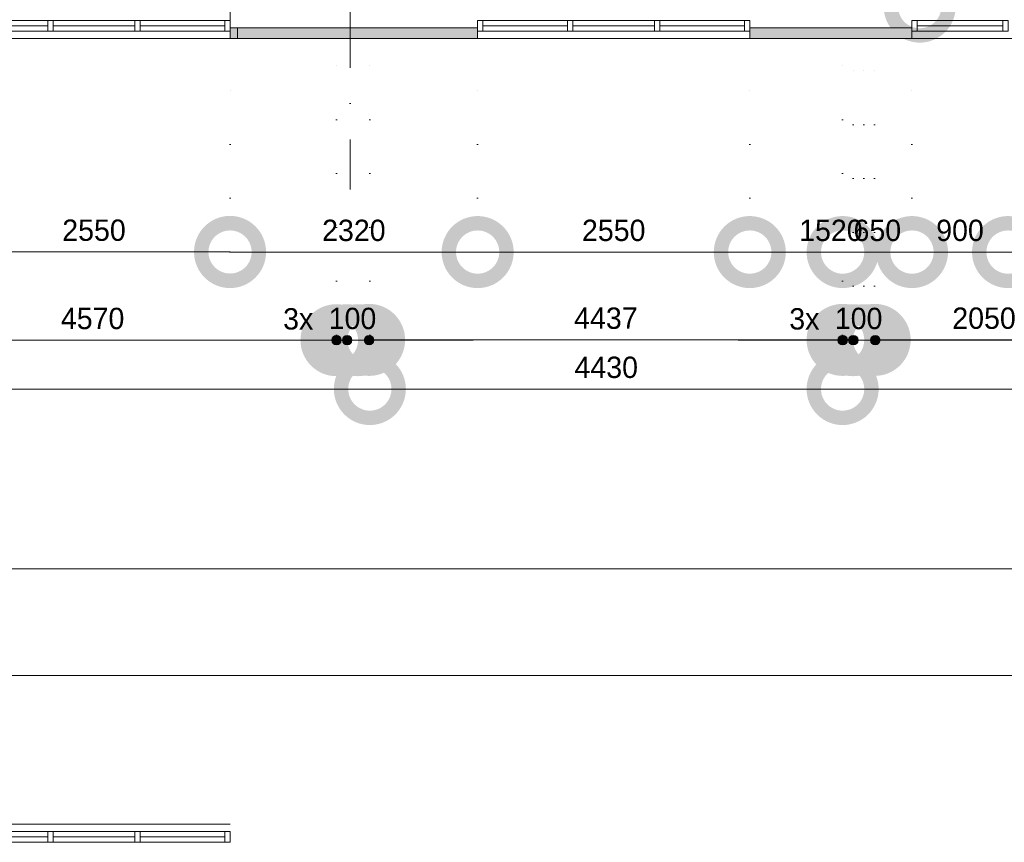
# Model space of a CAD drawing. Header units: millimetres. Extents: x -8493 to 75607, y -19302 to 56340.
# Tile 12 of 40: x 34754 to 43980, y -4623 to 3085. Entities that reach past the tile are written whole.
import ezdxf
from ezdxf.enums import TextEntityAlignment as Align

# ---------------------------------------------------------------- set-up
doc = ezdxf.new("R2010")
doc.units = ezdxf.units.MM
doc.header["$PDMODE"] = 3
doc.header["$PDSIZE"] = 1
doc.linetypes.add('DGN1', pattern=[504.6, 0, -504.6])
doc.linetypes.add('DGN4', pattern=[1345.6, 672.8, -336.4, 0, -336.4])
for name, color, linetype in [('1', 7, 'Continuous'), ('16', 7, 'Continuous'), ('30', 7, 'Continuous'), ('32', 7, 'Continuous'), ('56', 7, 'Continuous'), ('58', 7, 'Continuous')]:
    doc.layers.add(name, color=color, linetype=linetype)
doc.styles.add('dgn003', font='dgn003.shx')
doc.styles.get("Standard").update_dxf_attribs({"font": 'arial.ttf'})
doc.dimstyles.get("Standard").update_dxf_attribs({"dimtxt": 0.18, "dimasz": 0.18, "dimexe": 0.18, "dimexo": 0.0625, "dimgap": 0.09, "dimtad": 0, "dimtih": 1, "dimtoh": 1, "dimdec": 4, "dimzin": 0, "dimdsep": 46, "dimtxsty": 'Standard', "dimcen": 0.09, "dimadec": 0, "dimazin": 0, "dimtfac": 1, "dimtdec": 4, "dimtofl": 0, "dimtmove": 0, "dimatfit": 3, "dimfxl": 1, "dimtolj": 1, "dimtzin": 0, "dimarcsym": 0})

# ---------------------------------------------------------------- blocks, each defined once
blk = doc.blocks.new('A1')
at = {"layer": '1', "color": 1, "linetype": 'Continuous', "lineweight": 0}
blk.add_line((0, 0), (84100, 0), dxfattribs=at)
at = {"layer": '1', "color": 52, "linetype": 'Continuous', "lineweight": 0, "true_color": 0xc3c300, "flags": 128}
blk.add_lwpolyline([(1000, 1000), (83100, 1000), (83100, 58400), (1000, 58400), (1000, 1000)], dxfattribs=at)
blk = doc.blocks.new('_DotSmall')
at = {"color": 0, "linetype": 'ByBlock', "const_width": 0.5}
blk.add_lwpolyline([(-0.0625, 0, 1), (0.0625, 0, 1)], format="xyb", close=True, dxfattribs=at)
blk = doc.blocks.new('*D3678')
at = {"layer": '58', "color": 3, "linetype": 'Continuous', "lineweight": 0, "transparency": 16777216}
blk.add_line((34174.8, 909.4), (36724.8, 909.4), dxfattribs=at)
at = {"layer": 'Defpoints', "color": 0, "linetype": 'Continuous', "transparency": 16777216}
for p in [(34174.8, 2907.8), (36724.8, 2907.8), (36724.8, 909.4)]:
    blk.add_point(p, dxfattribs=at)
at = {"layer": '58', "color": 3, "linetype": 'Continuous', "lineweight": 0, "transparency": 16777216, "xscale": 1080, "yscale": 1080, "zscale": 1080, "rotation": 180}
blk.add_blockref('_DotSmall', (34174.8, 909.4), dxfattribs=at)
at = {"layer": '58', "color": 3, "linetype": 'Continuous', "lineweight": 0, "transparency": 16777216, "xscale": 1080, "yscale": 1080, "zscale": 1080}
blk.add_blockref('_DotSmall', (36724.8, 909.4), dxfattribs=at)
at = {"layer": '58', "color": 3, "linetype": 'Continuous', "lineweight": 0, "transparency": 16777216, "insert": (35449.8, 1111.5), "char_height": 200, "attachment_point": 5, "style": 'dgn003'}
blk.add_mtext('\\A1;2550', dxfattribs=at)
blk = doc.blocks.new('*D3754')
at = {"layer": '58', "color": 3, "linetype": 'Continuous', "lineweight": 0, "transparency": 16777216}
blk.add_line((43114.8, 907.8), (42464.8, 907.8), dxfattribs=at)
at = {"layer": 'Defpoints', "color": 0, "linetype": 'Continuous', "transparency": 16777216}
for p in [(42464.8, 2907.8), (43114.8, 2907.8), (42464.8, 907.8)]:
    blk.add_point(p, dxfattribs=at)
at = {"layer": '58', "color": 3, "linetype": 'Continuous', "lineweight": 0, "transparency": 16777216, "xscale": 1080, "yscale": 1080, "zscale": 1080, "rotation": 180}
blk.add_blockref('_DotSmall', (42464.8, 907.8), dxfattribs=at)
at = {"layer": '58', "color": 3, "linetype": 'Continuous', "lineweight": 0, "transparency": 16777216, "xscale": 1080, "yscale": 1080, "zscale": 1080}
blk.add_blockref('_DotSmall', (43114.8, 907.8), dxfattribs=at)
at = {"layer": '58', "color": 3, "linetype": 'Continuous', "lineweight": 0, "transparency": 16777216, "insert": (42789.8, 1109.9), "char_height": 200, "attachment_point": 5, "style": 'dgn003'}
blk.add_mtext('\\A1;650', dxfattribs=at)
blk = doc.blocks.new('*D3755')
at = {"layer": '58', "color": 3, "linetype": 'Continuous', "lineweight": 0, "transparency": 16777216}
blk.add_line((43114.8, 907.8), (44014.8, 907.8), dxfattribs=at)
at = {"layer": 'Defpoints', "color": 0, "linetype": 'Continuous', "transparency": 16777216}
for p in [(43114.8, 2907.8), (44014.8, 2907.8), (44014.8, 907.8)]:
    blk.add_point(p, dxfattribs=at)
at = {"layer": '58', "color": 3, "linetype": 'Continuous', "lineweight": 0, "transparency": 16777216, "xscale": 1080, "yscale": 1080, "zscale": 1080, "rotation": 180}
blk.add_blockref('_DotSmall', (43114.8, 907.8), dxfattribs=at)
at = {"layer": '58', "color": 3, "linetype": 'Continuous', "lineweight": 0, "transparency": 16777216, "xscale": 1080, "yscale": 1080, "zscale": 1080}
blk.add_blockref('_DotSmall', (44014.8, 907.8), dxfattribs=at)
at = {"layer": '58', "color": 3, "linetype": 'Continuous', "lineweight": 0, "transparency": 16777216, "insert": (43564.8, 1109.9), "char_height": 200, "attachment_point": 5, "style": 'dgn003'}
blk.add_mtext('\\A1;900', dxfattribs=at)
blk = doc.blocks.new('*D3756')
at = {"layer": '58', "color": 3, "linetype": 'Continuous', "lineweight": 0, "transparency": 16777216}
blk.add_line((50064.8, 907.8), (44014.8, 907.8), dxfattribs=at)
at = {"layer": 'Defpoints', "color": 0, "linetype": 'Continuous', "transparency": 16777216}
for p in [(44014.8, 2907.8), (50064.8, 2907.8), (44014.8, 907.8)]:
    blk.add_point(p, dxfattribs=at)
at = {"layer": '58', "color": 3, "linetype": 'Continuous', "lineweight": 0, "transparency": 16777216, "xscale": 1080, "yscale": 1080, "zscale": 1080, "rotation": 180}
blk.add_blockref('_DotSmall', (44014.8, 907.8), dxfattribs=at)
at = {"layer": '58', "color": 3, "linetype": 'Continuous', "lineweight": 0, "transparency": 16777216, "xscale": 1080, "yscale": 1080, "zscale": 1080}
blk.add_blockref('_DotSmall', (50064.8, 907.8), dxfattribs=at)
at = {"layer": '58', "color": 3, "linetype": 'Continuous', "lineweight": 0, "transparency": 16777216, "insert": (47039.8, 1109.9), "char_height": 200, "attachment_point": 5, "style": 'dgn003'}
blk.add_mtext('\\A1;6050', dxfattribs=at)
blk = doc.blocks.new('*D3789')
at = {"layer": '58', "color": 3, "linetype": 'Continuous', "lineweight": 0, "transparency": 16777216}
blk.add_line((38034.8, -375.7), (-735.2, -375.7), dxfattribs=at)
at = {"layer": 'Defpoints', "color": 0, "linetype": 'Continuous', "transparency": 16777216}
for p in [(-735.2, 1039.4), (38034.8, 1039.4), (-735.2, -375.7)]:
    blk.add_point(p, dxfattribs=at)
at = {"layer": '58', "color": 3, "linetype": 'Continuous', "lineweight": 0, "transparency": 16777216, "xscale": 1080, "yscale": 1080, "zscale": 1080, "rotation": 180}
blk.add_blockref('_DotSmall', (-735.2, -375.7), dxfattribs=at)
at = {"layer": '58', "color": 3, "linetype": 'Continuous', "lineweight": 0, "transparency": 16777216, "xscale": 1080, "yscale": 1080, "zscale": 1080}
blk.add_blockref('_DotSmall', (38034.8, -375.7), dxfattribs=at)
at = {"layer": '58', "color": 3, "linetype": 'Continuous', "lineweight": 0, "transparency": 16777216, "insert": (18649.8, -173.5), "char_height": 200, "attachment_point": 5, "style": 'dgn003'}
blk.add_mtext('\\A1;38770', dxfattribs=at)
blk = doc.blocks.new('*D3790')
at = {"layer": '58', "color": 3, "linetype": 'Continuous', "lineweight": 0, "transparency": 16777216}
blk.add_line((50064.8, -375.7), (42464.8, -375.7), dxfattribs=at)
at = {"layer": 'Defpoints', "color": 0, "linetype": 'Continuous', "transparency": 16777216}
for p in [(42464.8, 1320.1), (50064.8, 1320.1), (42464.8, -375.7)]:
    blk.add_point(p, dxfattribs=at)
at = {"layer": '58', "color": 3, "linetype": 'Continuous', "lineweight": 0, "transparency": 16777216, "xscale": 1080, "yscale": 1080, "zscale": 1080, "rotation": 180}
blk.add_blockref('_DotSmall', (42464.8, -375.7), dxfattribs=at)
at = {"layer": '58', "color": 3, "linetype": 'Continuous', "lineweight": 0, "transparency": 16777216, "xscale": 1080, "yscale": 1080, "zscale": 1080}
blk.add_blockref('_DotSmall', (50064.8, -375.7), dxfattribs=at)
at = {"layer": '58', "color": 3, "linetype": 'Continuous', "lineweight": 0, "transparency": 16777216, "insert": (46264.8, -173.5), "char_height": 200, "attachment_point": 5, "style": 'dgn003'}
blk.add_mtext('\\A1;7600', dxfattribs=at)
blk = doc.blocks.new('*D3791')
at = {"layer": '58', "color": 3, "linetype": 'Continuous', "lineweight": 0, "transparency": 16777216}
blk.add_line((42464.8, -375.7), (38034.8, -375.7), dxfattribs=at)
at = {"layer": 'Defpoints', "color": 0, "linetype": 'Continuous', "transparency": 16777216}
for p in [(38034.8, 1076.4), (42464.8, 1076.4), (38034.8, -375.7)]:
    blk.add_point(p, dxfattribs=at)
at = {"layer": '58', "color": 3, "linetype": 'Continuous', "lineweight": 0, "transparency": 16777216, "xscale": 1080, "yscale": 1080, "zscale": 1080, "rotation": 180}
blk.add_blockref('_DotSmall', (38034.8, -375.7), dxfattribs=at)
at = {"layer": '58', "color": 3, "linetype": 'Continuous', "lineweight": 0, "transparency": 16777216, "xscale": 1080, "yscale": 1080, "zscale": 1080}
blk.add_blockref('_DotSmall', (42464.8, -375.7), dxfattribs=at)
at = {"layer": '58', "color": 3, "linetype": 'Continuous', "lineweight": 0, "transparency": 16777216, "insert": (40249.8, -173.5), "char_height": 200, "attachment_point": 5, "style": 'dgn003'}
blk.add_mtext('\\A1;4430', dxfattribs=at)
blk = doc.blocks.new('*D3808')
at = {"layer": '58', "color": 3, "linetype": 'Continuous', "lineweight": 0, "transparency": 16777216}
blk.add_line((37722, 82.2), (33152, 82.2), dxfattribs=at)
at = {"layer": 'Defpoints', "color": 0, "linetype": 'Continuous', "transparency": 16777216}
for p in [(33152, 82.2), (33152, -1045.4), (37722, -1045.4)]:
    blk.add_point(p, dxfattribs=at)
at = {"layer": '58', "color": 3, "linetype": 'Continuous', "lineweight": 0, "transparency": 16777216, "xscale": 1080, "yscale": 1080, "zscale": 1080, "rotation": 180}
blk.add_blockref('_DotSmall', (33152, 82.2), dxfattribs=at)
at = {"layer": '58', "color": 3, "linetype": 'Continuous', "lineweight": 0, "transparency": 16777216, "xscale": 1080, "yscale": 1080, "zscale": 1080}
blk.add_blockref('_DotSmall', (37722, 82.2), dxfattribs=at)
at = {"layer": '58', "color": 3, "linetype": 'Continuous', "lineweight": 0, "transparency": 16777216, "insert": (35437, 284.3), "char_height": 200, "attachment_point": 5, "style": 'dgn003'}
blk.add_mtext('\\A1;4570', dxfattribs=at)
blk = doc.blocks.new('*D3809')
at = {"layer": '58', "color": 3, "linetype": 'Continuous', "lineweight": 0, "transparency": 16777216}
for p, q in [((37822, 82.2), (36742, 82.2)), ((37822, 82.2), (37922, 82.2)), ((37922, 82.2), (39002, 82.2))]:
    blk.add_line(p, q, dxfattribs=at)
at = {"layer": 'Defpoints', "color": 0, "linetype": 'Continuous', "transparency": 16777216}
for p in [(37822, 2907.8), (37922, 2907.8), (37922, 82.2)]:
    blk.add_point(p, dxfattribs=at)
at = {"layer": '58', "color": 3, "linetype": 'Continuous', "lineweight": 0, "transparency": 16777216, "xscale": 1080, "yscale": 1080, "zscale": 1080}
blk.add_blockref('_DotSmall', (37822, 82.2), dxfattribs=at)
at = {"layer": '58', "color": 3, "linetype": 'Continuous', "lineweight": 0, "transparency": 16777216, "xscale": 1080, "yscale": 1080, "zscale": 1080, "rotation": 180}
blk.add_blockref('_DotSmall', (37922, 82.2), dxfattribs=at)
at = {"layer": '58', "color": 3, "linetype": 'Continuous', "lineweight": 0, "transparency": 16777216, "insert": (37872, 284.3), "char_height": 200, "attachment_point": 5, "style": 'dgn003'}
blk.add_mtext('\\A1;100', dxfattribs=at)
blk = doc.blocks.new('*D3810')
at = {"layer": '58', "color": 3, "linetype": 'Continuous', "lineweight": 0, "transparency": 16777216}
for p, q in [((42564.8, 82.2), (41484.8, 82.2)), ((42564.8, 82.2), (42664.8, 82.2)), ((42664.8, 82.2), (43744.8, 82.2))]:
    blk.add_line(p, q, dxfattribs=at)
at = {"layer": 'Defpoints', "color": 0, "linetype": 'Continuous', "transparency": 16777216}
for p in [(42564.8, 2907.8), (42664.8, 2907.8), (42664.8, 82.2)]:
    blk.add_point(p, dxfattribs=at)
at = {"layer": '58', "color": 3, "linetype": 'Continuous', "lineweight": 0, "transparency": 16777216, "xscale": 1080, "yscale": 1080, "zscale": 1080}
blk.add_blockref('_DotSmall', (42564.8, 82.2), dxfattribs=at)
at = {"layer": '58', "color": 3, "linetype": 'Continuous', "lineweight": 0, "transparency": 16777216, "xscale": 1080, "yscale": 1080, "zscale": 1080, "rotation": 180}
blk.add_blockref('_DotSmall', (42664.8, 82.2), dxfattribs=at)
at = {"layer": '58', "color": 3, "linetype": 'Continuous', "lineweight": 0, "transparency": 16777216, "insert": (42614.8, 284.3), "char_height": 200, "attachment_point": 5, "style": 'dgn003'}
blk.add_mtext('\\A1;100', dxfattribs=at)
blk = doc.blocks.new('*D3811')
at = {"layer": '58', "color": 3, "linetype": 'Continuous', "lineweight": 0, "transparency": 16777216}
for p, q in [((44814.8, 82.2), (43734.8, 82.2)), ((44814.8, 82.2), (44914.8, 82.2)), ((44914.8, 82.2), (45994.8, 82.2))]:
    blk.add_line(p, q, dxfattribs=at)
at = {"layer": 'Defpoints', "color": 0, "linetype": 'Continuous', "transparency": 16777216}
for p in [(44814.8, 3649.9), (44914.8, 3649.9), (44914.8, 82.2)]:
    blk.add_point(p, dxfattribs=at)
at = {"layer": '58', "color": 3, "linetype": 'Continuous', "lineweight": 0, "transparency": 16777216, "xscale": 1080, "yscale": 1080, "zscale": 1080}
blk.add_blockref('_DotSmall', (44814.8, 82.2), dxfattribs=at)
at = {"layer": '58', "color": 3, "linetype": 'Continuous', "lineweight": 0, "transparency": 16777216, "xscale": 1080, "yscale": 1080, "zscale": 1080, "rotation": 180}
blk.add_blockref('_DotSmall', (44914.8, 82.2), dxfattribs=at)
at = {"layer": '58', "color": 3, "linetype": 'Continuous', "lineweight": 0, "transparency": 16777216, "insert": (44864.8, 284.3), "char_height": 200, "attachment_point": 5, "style": 'dgn003'}
blk.add_mtext('\\A1;100', dxfattribs=at)
blk = doc.blocks.new('*D3818')
at = {"layer": '58', "color": 3, "linetype": 'Continuous', "lineweight": 0, "transparency": 16777216}
for p, q in [((43187.07, 8157.77), (43187.07, 6085.089236)), ((43187.07, 3207.77), (43187.07, 5280.450764))]:
    blk.add_line(p, q, dxfattribs=at)
at = {"layer": 'Defpoints', "color": 0, "linetype": 'Continuous', "transparency": 16777216}
for p in [(42764.76, 8157.77), (43187.07, 8157.77), (42764.76, 3207.77)]:
    blk.add_point(p, dxfattribs=at)
at = {"layer": '58', "color": 3, "linetype": 'Continuous', "lineweight": 0, "transparency": 16777216, "xscale": 1080, "yscale": 1080, "zscale": 1080}
for p, rotation in [((43187.07, 8157.77), 90), ((43187.07, 3207.77), 270)]:
    blk.add_blockref('_DotSmall', p, dxfattribs=dict(at, rotation=rotation))
at = {"layer": '58', "color": 3, "linetype": 'Continuous', "lineweight": 0, "transparency": 16777216, "insert": (43187.07, 5682.77), "char_height": 200, "attachment_point": 5, "rotation": 270, "style": 'dgn003'}
blk.add_mtext('\\A1;4950', dxfattribs=at)
blk = doc.blocks.new('*D3842')
at = {"layer": '58', "color": 3, "linetype": 'Continuous', "lineweight": 0, "transparency": 16777216}
blk.add_line((39044.8, 907.8), (36724.8, 907.8), dxfattribs=at)
at = {"layer": 'Defpoints', "color": 0, "linetype": 'Continuous', "transparency": 16777216}
for p in [(36724.8, 1075.1), (39044.8, 1075.1), (36724.8, 907.8)]:
    blk.add_point(p, dxfattribs=at)
at = {"layer": '58', "color": 3, "linetype": 'Continuous', "lineweight": 0, "transparency": 16777216, "xscale": 1080, "yscale": 1080, "zscale": 1080, "rotation": 180}
blk.add_blockref('_DotSmall', (36724.8, 907.8), dxfattribs=at)
at = {"layer": '58', "color": 3, "linetype": 'Continuous', "lineweight": 0, "transparency": 16777216, "xscale": 1080, "yscale": 1080, "zscale": 1080}
blk.add_blockref('_DotSmall', (39044.8, 907.8), dxfattribs=at)
at = {"layer": '58', "color": 3, "linetype": 'Continuous', "lineweight": 0, "transparency": 16777216, "insert": (37884.8, 1110), "char_height": 200, "attachment_point": 5, "style": 'dgn003'}
blk.add_mtext('\\A1;2320', dxfattribs=at)
blk = doc.blocks.new('*D3843')
at = {"layer": '58', "color": 3, "linetype": 'Continuous', "lineweight": 0, "transparency": 16777216}
blk.add_line((39044.8, 907.8), (41594.8, 907.8), dxfattribs=at)
at = {"layer": 'Defpoints', "color": 0, "linetype": 'Continuous', "transparency": 16777216}
for p in [(39044.8, 2907.8), (41594.8, 2907.8), (41594.8, 907.8)]:
    blk.add_point(p, dxfattribs=at)
at = {"layer": '58', "color": 3, "linetype": 'Continuous', "lineweight": 0, "transparency": 16777216, "xscale": 1080, "yscale": 1080, "zscale": 1080, "rotation": 180}
blk.add_blockref('_DotSmall', (39044.8, 907.8), dxfattribs=at)
at = {"layer": '58', "color": 3, "linetype": 'Continuous', "lineweight": 0, "transparency": 16777216, "xscale": 1080, "yscale": 1080, "zscale": 1080}
blk.add_blockref('_DotSmall', (41594.8, 907.8), dxfattribs=at)
at = {"layer": '58', "color": 3, "linetype": 'Continuous', "lineweight": 0, "transparency": 16777216, "insert": (40319.8, 1109.9), "char_height": 200, "attachment_point": 5, "style": 'dgn003'}
blk.add_mtext('\\A1;2550', dxfattribs=at)
blk = doc.blocks.new('*D3844')
at = {"layer": '58', "color": 3, "linetype": 'Continuous', "lineweight": 0, "transparency": 16777216}
blk.add_line((41594.8, 907.8), (43114.8, 907.8), dxfattribs=at)
at = {"layer": 'Defpoints', "color": 0, "linetype": 'Continuous', "transparency": 16777216}
for p in [(41594.8, 2907.8), (43114.8, 2907.8), (43114.8, 907.8)]:
    blk.add_point(p, dxfattribs=at)
at = {"layer": '58', "color": 3, "linetype": 'Continuous', "lineweight": 0, "transparency": 16777216, "xscale": 1080, "yscale": 1080, "zscale": 1080, "rotation": 180}
blk.add_blockref('_DotSmall', (41594.8, 907.8), dxfattribs=at)
at = {"layer": '58', "color": 3, "linetype": 'Continuous', "lineweight": 0, "transparency": 16777216, "xscale": 1080, "yscale": 1080, "zscale": 1080}
blk.add_blockref('_DotSmall', (43114.8, 907.8), dxfattribs=at)
at = {"layer": '58', "color": 3, "linetype": 'Continuous', "lineweight": 0, "transparency": 16777216, "insert": (42354.8, 1109.9), "char_height": 200, "attachment_point": 5, "style": 'dgn003'}
blk.add_mtext('\\A1;1520', dxfattribs=at)
blk = doc.blocks.new('*D3845')
at = {"layer": '58', "color": 3, "linetype": 'Continuous', "lineweight": 0, "transparency": 16777216}
blk.add_line((42464.8, 84.9), (38027.7, 84.9), dxfattribs=at)
at = {"layer": 'Defpoints', "color": 0, "linetype": 'Continuous', "transparency": 16777216}
for p in [(38027.7, 84.9), (38027.7, 82.2), (42464.8, 82.2)]:
    blk.add_point(p, dxfattribs=at)
at = {"layer": '58', "color": 3, "linetype": 'Continuous', "lineweight": 0, "transparency": 16777216, "xscale": 1080, "yscale": 1080, "zscale": 1080, "rotation": 180}
blk.add_blockref('_DotSmall', (38027.7, 84.9), dxfattribs=at)
at = {"layer": '58', "color": 3, "linetype": 'Continuous', "lineweight": 0, "transparency": 16777216, "xscale": 1080, "yscale": 1080, "zscale": 1080}
blk.add_blockref('_DotSmall', (42464.8, 84.9), dxfattribs=at)
at = {"layer": '58', "color": 3, "linetype": 'Continuous', "lineweight": 0, "transparency": 16777216, "insert": (40246.2, 287.1), "char_height": 200, "attachment_point": 5, "style": 'dgn003'}
blk.add_mtext('\\A1;4437', dxfattribs=at)
blk = doc.blocks.new('*D3846')
at = {"layer": '58', "color": 3, "linetype": 'Continuous', "lineweight": 0, "transparency": 16777216}
blk.add_line((44814.8, 84.9), (42764.8, 84.9), dxfattribs=at)
at = {"layer": 'Defpoints', "color": 0, "linetype": 'Continuous', "transparency": 16777216}
for p in [(42764.8, 84.9), (42764.8, 82.2), (44814.8, 82.2)]:
    blk.add_point(p, dxfattribs=at)
at = {"layer": '58', "color": 3, "linetype": 'Continuous', "lineweight": 0, "transparency": 16777216, "xscale": 1080, "yscale": 1080, "zscale": 1080, "rotation": 180}
blk.add_blockref('_DotSmall', (42764.8, 84.9), dxfattribs=at)
at = {"layer": '58', "color": 3, "linetype": 'Continuous', "lineweight": 0, "transparency": 16777216, "xscale": 1080, "yscale": 1080, "zscale": 1080}
blk.add_blockref('_DotSmall', (44814.8, 84.9), dxfattribs=at)
at = {"layer": '58', "color": 3, "linetype": 'Continuous', "lineweight": 0, "transparency": 16777216, "insert": (43789.8, 287), "char_height": 200, "attachment_point": 5, "style": 'dgn003'}
blk.add_mtext('\\A1;2050', dxfattribs=at)

msp = doc.modelspace()

# ---------------------------------------------------------------- hatches: boundary and pattern name
at = {"layer": '16'}
for points in [[(39044.76, 3007.77), (36724.76, 3007.77), (36724.76, 2907.77), (39044.76, 2907.77)], [(41594.76, 3007.77), (43114.76, 3007.77), (43114.76, 2907.77), (41594.76, 2907.77)]]:
    msp.add_hatch(color=7, dxfattribs=at).paths.add_polyline_path(points)
at = {"layer": '58'}
h = msp.add_hatch(color=3, dxfattribs=at)
edge = h.paths.add_edge_path()
edge.add_arc((37722.03, 82.18), 45, 0, 360)
h = msp.add_hatch(color=3, dxfattribs=at)
edge = h.paths.add_edge_path()
edge.add_arc((37822.03, 82.18), 45, 0, 360)
h = msp.add_hatch(color=3, dxfattribs=at)
edge = h.paths.add_edge_path()
edge.add_arc((38027.65, 82.18), 45, 0, 360)
h = msp.add_hatch(color=3, dxfattribs=at)
edge = h.paths.add_edge_path()
edge.add_arc((42464.75, 82.18), 45, 0, 360)
h = msp.add_hatch(color=3, dxfattribs=at)
edge = h.paths.add_edge_path()
edge.add_arc((42564.75, 82.18), 45, 0, 360)
h = msp.add_hatch(color=3, dxfattribs=at)
edge = h.paths.add_edge_path()
edge.add_arc((42770.37, 82.18), 45, 0, 360)

# ---------------------------------------------------------------- linework, layer by layer
at = {"layer": '16', "color": 92, "linetype": 'Continuous', "lineweight": 0, "true_color": 0x00e100}
for p, q in [((36724.76, 2907.77), (36724.76, 3207.77)), ((36724.76, 3007.77), (37744.76, 3007.77)), ((39044.76, 3007.77), (38024.76, 3007.77)), ((36724.76, 2907.77), (38034.76, 2907.77)), ((39044.76, 2907.77), (37734.76, 2907.77))]:
    msp.add_line(p, q, dxfattribs=at)
at = {"layer": '16', "color": 7, "linetype": 'Continuous', "lineweight": 0, "flags": 128}
for points in [[(39044.76, 3007.77), (36724.76, 3007.77), (36724.76, 2907.77), (39044.76, 2907.77), (39044.76, 3007.77)], [(41594.76, 3007.77), (43114.76, 3007.77), (43114.76, 2907.77), (41594.76, 2907.77), (41594.76, 3007.77)]]:
    msp.add_lwpolyline(points, dxfattribs=at)
at = {"layer": '16', "color": 92, "linetype": 'Continuous', "lineweight": 0, "true_color": 0x00e100, "flags": 128}
for points in [[(39044.76, 3007.77), (36794.76, 3007.77), (36794.76, 2907.77), (39044.76, 2907.77), (39044.76, 3007.77)], [(41594.76, 3007.77), (43114.76, 3007.77), (43114.76, 2907.77), (41594.76, 2907.77), (41594.76, 3007.77)]]:
    msp.add_lwpolyline(points, dxfattribs=at)
at = {"layer": '30', "color": 3, "linetype": 'Continuous', "lineweight": 0}
for p, q in [((36724.76, 2907.77), (34174.76, 2907.77)), ((41594.76, 2907.77), (39044.76, 2907.77)), ((44014.76, 2907.77), (43114.76, 2907.77)), ((36724.76, -4452.9), (34174.76, -4452.9))]:
    msp.add_line(p, q, dxfattribs=at)
at = {"layer": '32', "color": 3, "linetype": 'Continuous', "lineweight": 0}
for p, q in [((34224.76, 3077.77), (36674.76, 3077.77)), ((36674.76, 3077.77), (36674.76, 2977.77)), ((39094.76, 3077.77), (41544.76, 3077.77)), ((41544.76, 3077.77), (41544.76, 2977.77)), ((43114.76, 3077.77), (43964.76, 3077.77)), ((43964.76, 3077.77), (43964.76, 2977.77)), ((36674.76, 2977.77), (34174.76, 2977.77)), ((35016.42, 3027.77), (34224.76, 3027.77)), ((35833.09, 3027.77), (35066.42, 3027.77)), ((36674.76, 3027.77), (35883.09, 3027.77)), ((41544.76, 2977.77), (39044.76, 2977.77)), ((39886.42, 3027.77), (39094.76, 3027.77)), ((40703.09, 3027.77), (39936.42, 3027.77)), ((41544.76, 3027.77), (40753.09, 3027.77)), ((43964.76, 2977.77), (43114.76, 2977.77)), ((43964.76, 3027.77), (43164.76, 3027.77)), ((36674.76, -4522.9), (34174.76, -4522.9)), ((35016.42, -4572.9), (34224.76, -4572.9)), ((35833.09, -4572.9), (35066.42, -4572.9)), ((36674.76, -4572.9), (35883.09, -4572.9)), ((36674.76, -4622.9), (36674.76, -4522.9)), ((34224.76, -4622.9), (36674.76, -4622.9))]:
    msp.add_line(p, q, dxfattribs=at)
at = {"layer": '32', "color": 3, "linetype": 'Continuous', "lineweight": 0, "flags": 128}
for points in [[(35066.42, 2977.77), (35016.42, 2977.77), (35016.42, 3077.77), (35066.42, 3077.77), (35066.42, 2977.77)], [(35883.09, 2977.77), (35833.09, 2977.77), (35833.09, 3077.77), (35883.09, 3077.77), (35883.09, 2977.77)], [(36724.76, 2977.77), (36674.76, 2977.77), (36674.76, 3077.77), (36724.76, 3077.77), (36724.76, 2977.77)], [(39094.76, 2977.77), (39044.76, 2977.77), (39044.76, 3077.77), (39094.76, 3077.77), (39094.76, 2977.77)], [(39936.42, 2977.77), (39886.42, 2977.77), (39886.42, 3077.77), (39936.42, 3077.77), (39936.42, 2977.77)], [(40753.09, 2977.77), (40703.09, 2977.77), (40703.09, 3077.77), (40753.09, 3077.77), (40753.09, 2977.77)], [(41594.76, 2977.77), (41544.76, 2977.77), (41544.76, 3077.77), (41594.76, 3077.77), (41594.76, 2977.77)], [(43164.76, 2977.77), (43114.76, 2977.77), (43114.76, 3077.77), (43164.76, 3077.77), (43164.76, 2977.77)], [(44014.76, 2977.77), (43964.76, 2977.77), (43964.76, 3077.77), (44014.76, 3077.77), (44014.76, 2977.77)], [(35066.42, -4522.9), (35016.42, -4522.9), (35016.42, -4622.9), (35066.42, -4622.9), (35066.42, -4522.9)], [(35883.09, -4522.9), (35833.09, -4522.9), (35833.09, -4622.9), (35883.09, -4622.9), (35883.09, -4522.9)], [(36724.76, -4522.9), (36674.76, -4522.9), (36674.76, -4622.9), (36724.76, -4622.9), (36724.76, -4522.9)]]:
    msp.add_lwpolyline(points, dxfattribs=at)
at = {"layer": '56', "color": 3, "linetype": 'DGN4', "lineweight": 0}
for p, q in [((37849.76, 50407.77), (37849.76, 1494.98)), ((43545.76, 2907.77), (51564.76, 2907.77))]:
    msp.add_line(p, q, dxfattribs=at)
at = {"layer": '58', "color": 3, "linetype": 'DGN1', "lineweight": 0}
for p, q in [((36724.76, 907.77), (36724.76, 2907.77)), ((37722.03, -375.66), (37722.03, 2907.77)), ((38034.76, -375.66), (38034.76, 2907.77)), ((39044.76, 907.77), (39044.76, 2907.77)), ((41594.76, 907.77), (41594.76, 2907.77)), ((42464.76, -375.66), (42464.76, 2907.77)), ((42564.76, 82.18), (42564.76, 2907.77)), ((42664.76, 82.18), (42664.76, 2907.77)), ((42764.76, 82.18), (42764.76, 2907.77)), ((43114.76, 907.77), (43114.76, 2907.77)), ((43114.76, 907.77), (43114.76, 2907.77))]:
    msp.add_line(p, q, dxfattribs=at)
at = {"layer": '58', "color": 3, "linetype": 'Continuous', "lineweight": 0}
for p, q in [((37822.04, 82.18), (37722.04, 82.18)), ((38024.15, 82.18), (37924.15, 82.18)), ((42564.76, 82.18), (42464.76, 82.18)), ((42766.87, 82.18), (42666.87, 82.18))]:
    msp.add_line(p, q, dxfattribs=at)
for centre in [(37722.03, 82.18), (37822.03, 82.18), (38027.65, 82.18), (42464.75, 82.18), (42564.75, 82.18), (42770.37, 82.18)]:
    msp.add_circle(centre, 45, dxfattribs=at)

# ---------------------------------------------------------------- block references
at = {"color": 7, "linetype": 'Continuous', "lineweight": 0}
msp.add_blockref('A1', (-8492.96, -3060.21), dxfattribs=at)

# ---------------------------------------------------------------- texts
at = {"layer": '58', "color": 3, "linetype": 'Continuous', "lineweight": 0, "style": 'dgn003'}
for p in [(37222.1, 282.17), (41964.82, 282.17)]:
    msp.add_text('3x', height=200, dxfattribs=at).set_placement(p, align=Align.MIDDLE_LEFT)

# ---------------------------------------------------------------- dimensions: what is measured, and where the dimension line sits
at = {"layer": '58', "color": 3, "linetype": 'Continuous', "lineweight": 0}
dim = msp.add_linear_dim(base=(43187.07, 8157.77), p1=(42764.76, 3207.77), p2=(42764.76, 8157.77), angle=270, dimstyle='Standard', override={"dimscale": 1, "dimtxt": 200, "dimasz": 1080, "dimexe": 0, "dimexo": 0, "dimgap": 100, "dimtad": 1, "dimjust": 0, "dimtih": 0, "dimtoh": 0, "dimdec": 0, "dimlfac": 1, "dimzin": 11, "dimdsep": 46, "dimlunit": 2, "dimpost": '<>', "dimtxsty": 'dgn003', "dimblk1": 'DotSmall', "dimblk2": 'DotSmall', "dimsah": 1, "dimcen": 0, "dimse1": 1, "dimse2": 1, "dimclrd": 3, "dimclre": 3, "dimclrt": 3, "dimtol": 0, "dimtix": 1, "dimtofl": 1, "dimatfit": 3, "dimfrac": 1, "dimtolj": 1, "dimlwd": 0, "dimlwe": 0}, dxfattribs=at)
dim.commit()
dim.dimension.update_dxf_attribs({"geometry": '*D3818', "text_midpoint": (43187.07, 5682.77), "text_rotation": 270})
for base, p1, p2, picture, middle in [((44914.76, 82.18), (44814.76, 3649.94), (44914.76, 3649.94), '*D3811', (44864.76, 284.29)), ((36724.76, 909.36), (34174.76, 2907.77), (36724.76, 2907.77), '*D3678', (35449.76, 1111.47)), ((37922.03, 82.18), (37822.03, 2907.77), (37922.03, 2907.77), '*D3809', (37872.03, 284.29)), ((41594.76, 907.77), (39044.76, 2907.77), (41594.76, 2907.77), '*D3843', (40319.76, 1109.88)), ((43114.76, 907.77), (41594.76, 2907.77), (43114.76, 2907.77), '*D3844', (42354.76, 1109.88)), ((42664.75, 82.18), (42564.75, 2907.77), (42664.75, 2907.77), '*D3810', (42614.75, 284.29)), ((42464.76, 907.77), (43114.76, 2907.77), (42464.76, 2907.77), '*D3754', (42789.76, 1109.88)), ((44014.76, 907.77), (43114.76, 2907.77), (44014.76, 2907.77), '*D3755', (43564.76, 1109.88)), ((44014.76, 907.77), (50064.76, 2907.77), (44014.76, 2907.77), '*D3756', (47039.76, 1109.88)), ((42464.76, -375.66), (50064.76, 1320.07), (42464.76, 1320.07), '*D3790', (46264.76, -173.55)), ((36724.76, 907.77), (39044.76, 1075.06), (36724.76, 1075.06), '*D3842', (37884.76, 1109.95)), ((-735.24, -375.66), (38034.76, 1039.4), (-735.24, 1039.4), '*D3789', (18649.76, -173.48)), ((38034.76, -375.66), (42464.76, 1076.44), (38034.76, 1076.44), '*D3791', (40249.76, -173.48)), ((33152.04, 82.18), (37722.04, -1045.4), (33152.04, -1045.4), '*D3808', (35437.04, 284.29)), ((38027.65, 84.91), (42464.76, 82.18), (38027.65, 82.18), '*D3845', (40246.21, 287.09)), ((42764.76, 84.91), (44814.76, 82.18), (42764.76, 82.18), '*D3846', (43789.76, 287.02))]:
    dim = msp.add_linear_dim(base=base, p1=p1, p2=p2, dimstyle='Standard', override={"dimscale": 1, "dimtxt": 200, "dimasz": 1080, "dimexe": 0, "dimexo": 0, "dimgap": 100, "dimtad": 1, "dimjust": 0, "dimtih": 0, "dimtoh": 0, "dimdec": 0, "dimlfac": 1, "dimzin": 11, "dimdsep": 46, "dimlunit": 2, "dimpost": '<>', "dimtxsty": 'dgn003', "dimblk1": 'DotSmall', "dimblk2": 'DotSmall', "dimsah": 1, "dimcen": 0, "dimse1": 1, "dimse2": 1, "dimclrd": 3, "dimclre": 3, "dimclrt": 3, "dimtol": 0, "dimtix": 1, "dimtofl": 1, "dimatfit": 3, "dimfrac": 1, "dimtolj": 1, "dimlwd": 0, "dimlwe": 0}, dxfattribs=at)
    dim.commit()
    dim.dimension.update_dxf_attribs({"geometry": picture, "text_midpoint": middle})

doc.saveas('drawing.dxf')
